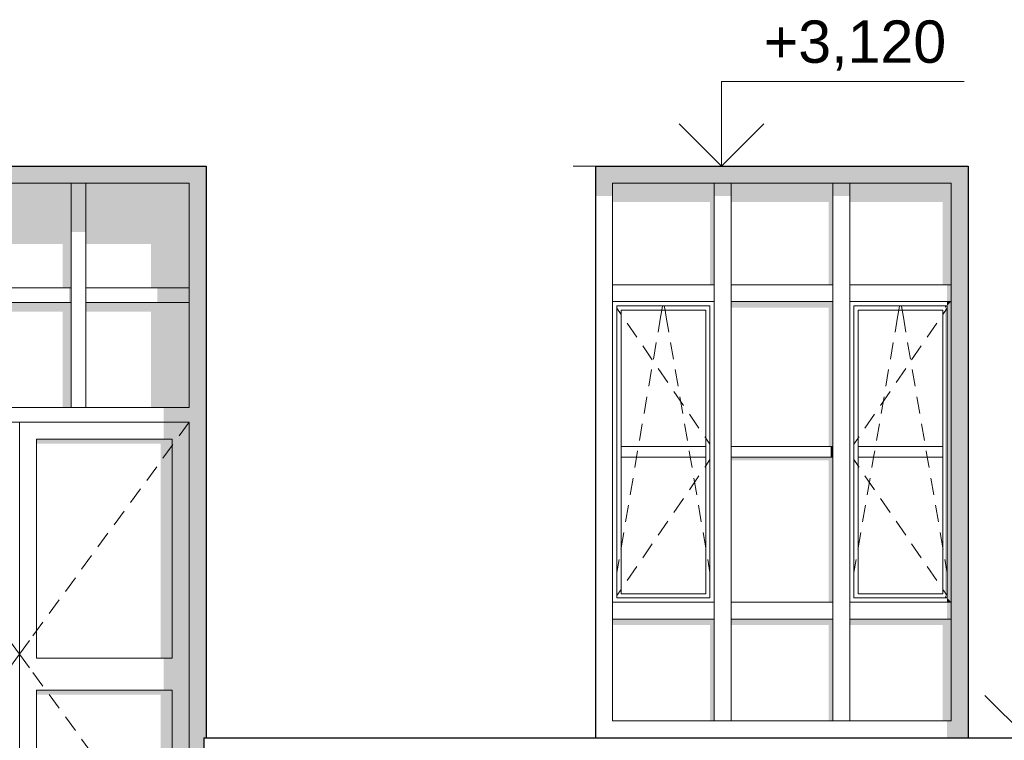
# Model space of a CAD drawing. Header units: millimetres. Extents: x -95523 to 190468, y -7401 to 17692.
# Tile 110 of 139: x 130847 to 135498, y 210 to 3614. Entities that reach past the tile are written whole.
import ezdxf
from ezdxf.enums import TextEntityAlignment as Align

# ---------------------------------------------------------------- set-up
doc = ezdxf.new("R2010")
doc.units = ezdxf.units.MM
doc.header["$MEASUREMENT"] = 0
for name, color, linetype in [('1_Цоколь', 7, 'Continuous'), ('Конструктив - Навесные Стены', 7, 'Continuous'), ('Новый_Двери Archicad', 7, 'Continuous'), ('Окна Archicad', 7, 'Continuous'), ('Размер - Отметка Уровня', 7, 'Continuous')]:
    doc.layers.add(name, color=color, linetype=linetype)
for name, color, linetype, lineweight in [('1_Цоколь_Ном._пера__21', 7, 'Continuous', 30), ('Конструктив - Навесные Стены_Ном._пера__120', 7, 'Continuous', 5), ('Новый_Двери Archicad_Ном._пера__1', 7, 'Continuous', 15), ('Новый_Двери Archicad_Ном._пера__21', 7, 'Continuous', 30), ('Окна Archicad_Ном._пера__21', 7, 'Continuous', 30), ('Размер - Отметка Уровня_Ном._пера__120', 7, 'Continuous', 5)]:
    doc.layers.add(name, color=color, linetype=linetype, lineweight=lineweight)
doc.styles.add('СГЕНЕРИР_СТИЛЬ_1', font='arial.ttf')

# ---------------------------------------------------------------- blocks, each defined once
blk = doc.blocks.new('Элемент Разреза_32_1', base_point=(95180.8, -197.5))
at = {"layer": 'Окна Archicad_Ном._пера__21', "color": 7, "linetype": 'Continuous', "lineweight": 30}
for p, q in [((133568, 222.5), (133568, 2922.5)), ((133568, 2922.5), (135328, 2922.5)), ((135328, 2922.5), (135328, 222.5))]:
    blk.add_line(p, q, dxfattribs=at)
blk = doc.blocks.new('Элемент Разреза_33_1', base_point=(95180.8, -197.5))
at = {"layer": 'Новый_Двери Archicad', "linetype": 'Continuous', "lineweight": 0, "true_color": 0x000000}
for points in [[(129963.6, 2842.5), (130043.6, 2842.5), (131647.6, 2842.5), (131727.6, 2842.5), (131727.6, 2922.5), (129963.6, 2922.5)], [(129963.6, 2842.5), (129963.6, 2639.6), (130043.6, 2639.6), (130043.6, 2842.5)], [(130043.6, 2842.5), (130043.6, 2554.8), (130491.6, 2554.8), (130491.6, 2347.5), (130531.6, 2347.5), (130531.6, 2842.5)], [(130531.6, 2842.5), (130531.6, 2611.3), (130601.6, 2611.3), (130601.6, 2842.5)], [(131089.6, 2842.5), (130601.6, 2842.5), (130601.6, 2554.8), (131049.6, 2554.8), (131049.6, 2347.5), (131089.6, 2347.5)], [(131089.6, 2842.5), (131089.6, 2611.3), (131159.6, 2611.3), (131159.6, 2842.5)], [(131159.6, 2554.8), (131467.6, 2554.8), (131467.6, 2347.5), (131647.6, 2347.5), (131647.6, 2842.5), (131159.6, 2842.5)], [(131647.6, 2842.5), (131647.6, 1782.5), (131647.6, 1712.5), (131647.6, -477.5), (131717.3, -477.5), (131717.3, 222.5), (131727.6, 222.5), (131727.6, 2842.5)], [(130521.6, 2347.5), (130521.6, 2277.5), (130531.6, 2277.5), (130531.6, 2347.5)], [(131079.6, 2347.5), (131079.6, 2277.5), (131089.6, 2277.5), (131089.6, 2347.5)], [(131497.6, 2347.5), (131497.6, 2277.5), (131647.6, 2277.5), (131647.6, 2347.5)], [(130531.6, 2277.5), (130043.6, 2277.5), (130043.6, 2235), (130491.6, 2235), (130491.6, 1782.5), (130531.6, 1782.5)], [(130601.6, 2277.5), (130601.6, 2235), (131049.6, 2235), (131049.6, 1782.5), (131089.6, 1782.5), (131089.6, 2277.5)], [(131159.6, 2277.5), (131159.6, 2235), (131467.6, 2235), (131467.6, 1782.5), (131647.6, 1782.5), (131647.6, 2277.5)], [(131527.6, 1782.5), (131527.6, 1712.5), (131647.6, 1712.5), (131647.6, 1782.5)], [(131647.6, 1712.5), (131527.6, 1712.5), (131527.6, 1632.5), (131647.6, 1632.5)], [(130765.6, 1632.5), (130123.6, 1632.5), (130123.6, 1611.2), (130750.6, 1611.2), (130750.6, 597.5), (130765.6, 597.5)], [(131567.6, 1632.5), (130925.6, 1632.5), (130925.6, 1611.2), (131512.6, 1611.2), (131512.6, 597.5), (131567.6, 597.5)], [(131647.6, -327.5), (131647.6, 1632.5), (131567.6, 1632.5), (131567.6, 597.5), (131567.6, 447.5), (131567.6, -327.5)], [(131567.6, 597.5), (131527.6, 597.5), (131527.6, 447.5), (131567.6, 447.5)], [(130765.6, 447.5), (130123.6, 447.5), (130123.6, 426.2), (130750.6, 426.2), (130750.6, -327.5), (130765.6, -327.5)], [(131567.6, 447.5), (130925.6, 447.5), (130925.6, 426.2), (131512.6, 426.2), (131512.6, -81.6), (131502.3, -81.6), (131472.3, -124), (131472.3, -327.5), (131567.6, -327.5)], [(131487.3, -327.5), (131487.3, -477.5), (131647.6, -477.5), (131647.6, -327.5)]]:
    blk.add_hatch(color=18, dxfattribs=at).paths.add_polyline_path(points)
at = {"layer": 'Новый_Двери Archicad_Ном._пера__1', "color": 7, "linetype": 'Continuous', "lineweight": 15}
for p, q in [((130043.6, 2842.5), (130043.6, 1782.5)), ((131647.6, 2842.5), (130043.6, 2842.5)), ((130531.6, 1782.5), (130531.6, 2842.5)), ((130601.6, 2842.5), (130601.6, 1782.5)), ((131089.6, 1782.5), (131089.6, 2842.5)), ((131159.6, 2842.5), (131159.6, 1782.5)), ((131647.6, 1782.5), (131647.6, 2842.5)), ((130043.6, 2347.5), (130531.6, 2347.5)), ((130601.6, 2347.5), (131089.6, 2347.5)), ((131159.6, 2347.5), (131647.6, 2347.5)), ((130531.6, 2277.5), (130043.6, 2277.5)), ((131089.6, 2277.5), (130601.6, 2277.5)), ((131647.6, 2277.5), (131159.6, 2277.5)), ((130043.6, 1782.5), (131647.6, 1782.5)), ((130043.6, 1712.5), (130090.9, 1647.9)), ((130043.6, 1712.5), (130043.6, 1632.5)), ((130845.6, 1712.5), (130043.6, 1712.5)), ((130845.6, -477.5), (130845.6, 1712.5)), ((130845.6, 1712.5), (131647.6, 1712.5)), ((131647.6, 1712.5), (131600.4, 1647.9)), ((131647.6, 1712.5), (131647.6, 1632.5)), ((130043.6, 1632.5), (130043.6, -327.5)), ((130123.6, 597.5), (130123.6, 1632.5)), ((130123.6, 1632.5), (130765.6, 1632.5)), ((130765.6, 1632.5), (130765.6, 597.5)), ((130925.6, 1632.5), (130925.6, 597.5)), ((131567.6, 1632.5), (130925.6, 1632.5)), ((131567.6, 597.5), (131567.6, 1632.5)), ((131647.6, 1632.5), (131647.6, -327.5)), ((130120.4, 1607.6), (130123.6, 1603.2)), ((130123.6, 1603.2), (130167.7, 1543)), ((131567.6, 1603.2), (131523.5, 1543)), ((131570.8, 1607.6), (131567.6, 1603.2)), ((130197.3, 1502.7), (130244.5, 1438.2)), ((131494, 1502.7), (131446.7, 1438.2)), ((130274.1, 1397.8), (130321.3, 1333.3)), ((131417.2, 1397.8), (131369.9, 1333.3)), ((130350.9, 1292.9), (130398.2, 1228.4)), ((131340.4, 1292.9), (131293.1, 1228.4)), ((130427.7, 1188.1), (130475, 1123.5)), ((131263.6, 1188.1), (131216.3, 1123.5)), ((130504.5, 1083.2), (130551.8, 1018.6)), ((131186.7, 1083.2), (131139.5, 1018.6)), ((130581.3, 978.3), (130628.6, 913.8)), ((131109.9, 978.3), (131062.7, 913.8)), ((130658.1, 873.4), (130705.4, 808.9)), ((131033.1, 873.4), (130985.8, 808.9)), ((130735, 768.6), (130765.6, 726.7)), ((130956.3, 768.6), (130925.6, 726.7)), ((130765.6, 726.7), (130782.2, 704)), ((130925.6, 726.7), (130909, 704)), ((130798.4, 682), (130845.6, 617.5)), ((130892.9, 682), (130845.6, 617.5)), ((130798.4, 552.9), (130845.6, 617.5)), ((130892.9, 552.9), (130845.6, 617.5)), ((130765.6, 597.5), (130123.6, 597.5)), ((130925.6, 597.5), (131567.6, 597.5)), ((130735, 466.4), (130782.2, 530.9)), ((130956.3, 466.4), (130909, 530.9)), ((130123.6, 447.5), (130765.6, 447.5)), ((130123.6, -327.5), (130123.6, 447.5)), ((130658.1, 361.5), (130705.4, 426)), ((130765.6, 447.5), (130765.6, -327.5)), ((131567.6, 447.5), (130925.6, 447.5)), ((130925.6, 447.5), (130925.6, -327.5)), ((131033.1, 361.5), (130985.8, 426)), ((131567.6, -327.5), (131567.6, 447.5)), ((130581.3, 256.6), (130628.6, 321.1)), ((131109.9, 256.6), (131062.7, 321.1)), ((130504.5, 151.7), (130551.8, 216.3)), ((131186.7, 151.7), (131139.5, 216.3)), ((130427.7, 46.8), (130475, 111.4)), ((131263.6, 46.8), (131216.3, 111.4)), ((130350.9, -58), (130398.2, 6.5)), ((131340.4, -58), (131293.1, 6.5)), ((130274.1, -162.9), (130321.3, -98.4)), ((131417.2, -162.9), (131369.9, -98.4)), ((130197.3, -267.8), (130244.5, -203.2)), ((131494, -267.8), (131446.7, -203.2)), ((130153.5, -327.5), (130167.7, -308.1)), ((131537.8, -327.5), (131523.5, -308.1)), ((130043.6, -327.5), (130043.6, -477.5)), ((130120.4, -372.7), (130153.5, -327.5)), ((130765.6, -327.5), (130123.6, -327.5)), ((130925.6, -327.5), (131567.6, -327.5)), ((131570.8, -372.7), (131537.8, -327.5)), ((131647.6, -327.5), (131647.6, -477.5)), ((130043.6, -477.5), (130090.9, -413)), ((131647.6, -477.5), (131600.4, -413))]:
    blk.add_line(p, q, dxfattribs=at)
at = {"layer": 'Новый_Двери Archicad_Ном._пера__21', "color": 7, "linetype": 'Continuous', "lineweight": 30}
for p, q in [((129963.6, 2922.5), (131727.6, 2922.5)), ((129963.6, 222.5), (129963.6, 2922.5)), ((131727.6, 2922.5), (131727.6, 222.5)), ((131717.3, -477.5), (129974.9, -477.5))]:
    blk.add_line(p, q, dxfattribs=at)
blk = doc.blocks.new('Элемент Разреза_195_1', base_point=(95180.8, -197.5))
at = {"layer": '1_Цоколь_Ном._пера__21', "color": 7, "linetype": 'Continuous', "lineweight": 30}
for q in [(131717.3, -487.5), (136174, 222.5)]:
    blk.add_line((131717.3, 222.5), q, dxfattribs=at)
blk = doc.blocks.new('Элемент Разреза_272_1', base_point=(95180.8, -197.5))
at = {"layer": 'Конструктив - Навесные Стены_Ном._пера__120', "color": 7, "linetype": 'Continuous', "lineweight": 5}
blk.add_line((133648, 862.5), (133648, 2282.5), dxfattribs=at)
blk = doc.blocks.new('Элемент Разреза_273_1', base_point=(95180.8, -197.5))
at = {"layer": 'Конструктив - Навесные Стены', "linetype": 'Continuous', "lineweight": 0, "true_color": 0x000000}
blk.add_hatch(color=18, dxfattribs=at).paths.add_polyline_path([(135248, 822.5), (135328, 822.5), (135328, 2322.5), (135248, 2322.5)])
at = {"layer": 'Конструктив - Навесные Стены_Ном._пера__120', "color": 7, "linetype": 'Continuous', "lineweight": 5}
blk.add_line((135248, 862.5), (135248, 2282.5), dxfattribs=at)
blk = doc.blocks.new('Элемент Разреза_274_1', base_point=(95180.8, -197.5))
at = {"layer": 'Конструктив - Навесные Стены_Ном._пера__120', "color": 7, "linetype": 'Continuous', "lineweight": 5}
blk.add_line((133648, 302.5), (133648, 782.5), dxfattribs=at)
blk = doc.blocks.new('Элемент Разреза_275_1', base_point=(95180.8, -197.5))
at = {"layer": 'Конструктив - Навесные Стены', "linetype": 'Continuous', "lineweight": 0, "true_color": 0x000000}
blk.add_hatch(color=18, dxfattribs=at).paths.add_polyline_path([(135328, 222.5), (135328, 822.5), (135248, 822.5), (135248, 302.5)])
at = {"layer": 'Конструктив - Навесные Стены_Ном._пера__120', "color": 7, "linetype": 'Continuous', "lineweight": 5}
blk.add_line((135248, 302.5), (135248, 782.5), dxfattribs=at)
blk = doc.blocks.new('Элемент Разреза_276_1', base_point=(95180.8, -197.5))
at = {"layer": 'Конструктив - Навесные Стены', "linetype": 'Continuous', "lineweight": 0, "true_color": 0x000000}
blk.add_hatch(color=18, dxfattribs=at).paths.add_polyline_path([(135248, 2322.5), (135328, 2322.5), (135328, 2922.5), (135248, 2842.5)])
at = {"layer": 'Конструктив - Навесные Стены_Ном._пера__120', "color": 7, "linetype": 'Continuous', "lineweight": 5}
for p, q in [((135248, 2362.5), (135248, 2842.5)), ((135248, 2322.5), (135248, 2362.5))]:
    blk.add_line(p, q, dxfattribs=at)
blk = doc.blocks.new('Элемент Разреза_277_1', base_point=(95180.8, -197.5))
at = {"layer": 'Конструктив - Навесные Стены_Ном._пера__120', "color": 7, "linetype": 'Continuous', "lineweight": 5}
for p, q in [((134688, 302.5), (134688, 782.5)), ((134768, 302.5), (134768, 782.5)), ((134768, 302.5), (134688, 302.5))]:
    blk.add_line(p, q, dxfattribs=at)
blk = doc.blocks.new('Элемент Разреза_278_1', base_point=(95180.8, -197.5))
at = {"layer": 'Конструктив - Навесные Стены_Ном._пера__120', "color": 7, "linetype": 'Continuous', "lineweight": 5}
for p, q in [((134128, 302.5), (134128, 782.5)), ((134208, 302.5), (134208, 782.5)), ((134208, 302.5), (134128, 302.5))]:
    blk.add_line(p, q, dxfattribs=at)
blk = doc.blocks.new('Элемент Разреза_279_1', base_point=(95180.8, -197.5))
at = {"layer": 'Конструктив - Навесные Стены', "linetype": 'Continuous', "lineweight": 0, "true_color": 0x000000}
blk.add_hatch(color=18, dxfattribs=at).paths.add_polyline_path([(135248, 862.5), (135228, 862.5), (135228, 782.5), (135248, 782.5)])
at = {"layer": 'Конструктив - Навесные Стены_Ном._пера__120', "color": 7, "linetype": 'Continuous', "lineweight": 5}
for p, q in [((135248, 862.5), (134768, 862.5)), ((135248, 862.5), (135248, 782.5)), ((134768, 782.5), (134768, 822.5)), ((135248, 782.5), (134768, 782.5))]:
    blk.add_line(p, q, dxfattribs=at)
blk = doc.blocks.new('Элемент Разреза_280_1', base_point=(95180.8, -197.5))
at = {"layer": 'Конструктив - Навесные Стены_Ном._пера__120', "color": 7, "linetype": 'Continuous', "lineweight": 5}
for p, q in [((134688, 862.5), (134208, 862.5)), ((134208, 782.5), (134208, 822.5)), ((134688, 822.5), (134688, 782.5)), ((134688, 782.5), (134208, 782.5))]:
    blk.add_line(p, q, dxfattribs=at)
blk = doc.blocks.new('Элемент Разреза_281_1', base_point=(95180.8, -197.5))
at = {"layer": 'Конструктив - Навесные Стены', "linetype": 'Continuous', "lineweight": 0, "true_color": 0x000000}
blk.add_hatch(color=18, dxfattribs=at).paths.add_polyline_path([(134768, 782.5), (134768, 754.2), (135208, 754.2), (135208, 302.5), (135248, 302.5), (135248, 782.5)])
blk = doc.blocks.new('Элемент Разреза_282_1', base_point=(95180.8, -197.5))
at = {"layer": 'Конструктив - Навесные Стены', "linetype": 'Continuous', "lineweight": 0, "true_color": 0x000000}
blk.add_hatch(color=18, dxfattribs=at).paths.add_polyline_path([(134208, 782.5), (134208, 754.2), (134668, 754.2), (134668, 302.5), (134688, 302.5), (134688, 782.5)])
blk = doc.blocks.new('Элемент Разреза_283_1', base_point=(95180.8, -197.5))
at = {"layer": 'Конструктив - Навесные Стены', "linetype": 'Continuous', "lineweight": 0, "true_color": 0x000000}
blk.add_hatch(color=18, dxfattribs=at).paths.add_polyline_path([(133648, 782.5), (133648, 754.2), (134108, 754.2), (134108, 302.5), (134128, 302.5), (134128, 782.5)])
blk = doc.blocks.new('Элемент Разреза_284_1', base_point=(95180.8, -197.5))
at = {"layer": 'Конструктив - Навесные Стены', "linetype": 'Continuous', "lineweight": 0, "true_color": 0x000000}
for points in [[(135248, 862.5), (135248, 2282.5), (135228, 2262.5), (135228, 882.5)], [(135228, 2282.5), (135228, 2262.5), (135248, 2282.5)], [(135218, 2252.5), (135218, 892.5), (135228, 882.5), (135228, 2262.5)], [(135218, 2262.5), (135218, 2252.5), (135228, 2262.5)], [(135228, 882.5), (135218, 892.5), (135218, 882.5)], [(135228, 882.5), (135228, 862.5), (135248, 862.5)]]:
    blk.add_hatch(color=18, dxfattribs=at).paths.add_polyline_path(points)
at = {"layer": 'Конструктив - Навесные Стены_Ном._пера__120', "color": 7, "linetype": 'Continuous', "lineweight": 5}
for p, q in [((134788, 2262.5), (134788, 882.5)), ((135228, 2262.5), (134788, 2262.5)), ((135208, 2242.5), (134808, 2242.5)), ((134808, 2242.5), (134808, 1597.5)), ((134994.5, 2208.6), (135000.3, 2242.5)), ((135000.3, 2242.5), (135003.7, 2262.5)), ((135015.7, 2242.5), (135012.3, 2262.5)), ((135021.5, 2208.6), (135015.7, 2242.5)), ((135228, 2251), (135208, 2221.8)), ((135208, 1597.5), (135208, 2242.5)), ((135228, 882.5), (135228, 2262.5)), ((134982.5, 2138.8), (134994.5, 2208.6)), ((135033.5, 2138.8), (135021.5, 2208.6)), ((135208, 2221.8), (135207.8, 2221.5)), ((135179.5, 2180.2), (135134.3, 2114.2)), ((134960.6, 2010.7), (134974.1, 2089.5)), ((135055.4, 2010.7), (135041.9, 2089.5)), ((135106, 2073), (135060.8, 2007)), ((134938.6, 1882.5), (134952.1, 1961.4)), ((135032.5, 1965.8), (134987.3, 1899.8)), ((135077.4, 1882.5), (135063.9, 1961.4)), ((134959, 1858.5), (134913.8, 1792.5)), ((134916.7, 1754.4), (134930.2, 1833.2)), ((135099.3, 1754.4), (135085.8, 1833.2)), ((134885.6, 1751.3), (134840.3, 1685.3)), ((134894.7, 1626.3), (134908.2, 1705.1)), ((135121.3, 1626.3), (135107.8, 1705.1)), ((134808, 1638.1), (134788, 1608.9)), ((134808.2, 1638.4), (134808, 1638.1)), ((134812.1, 1644), (134808.2, 1638.4)), ((134808, 1547.5), (134808, 1597.5)), ((134808, 1597.5), (135208, 1597.5)), ((135208, 1597.5), (135208, 1547.5)), ((134808, 1506.8), (134788, 1536)), ((135208, 1547.5), (134808, 1547.5)), ((134808, 1547.5), (134808, 902.5)), ((134872.8, 1498.1), (134881.2, 1547.5)), ((134881.2, 1547.5), (134886.3, 1577)), ((135134.8, 1547.5), (135129.7, 1577)), ((135143.2, 1498.1), (135134.8, 1547.5)), ((135208, 902.5), (135208, 1547.5)), ((134808.2, 1506.5), (134808, 1506.8)), ((134812.1, 1500.9), (134808.2, 1506.5)), ((134885.6, 1393.6), (134840.3, 1459.6)), ((134850.8, 1370), (134864.3, 1448.8)), ((135165.2, 1370), (135151.7, 1448.8)), ((134959, 1286.4), (134913.8, 1352.4)), ((134828.9, 1241.9), (134842.4, 1320.7)), ((135187.1, 1241.9), (135173.6, 1320.7)), ((135032.5, 1179.2), (134987.3, 1245.2)), ((134808, 1120.1), (134820.4, 1192.6)), ((135208, 1120.1), (135195.6, 1192.6)), ((134806.9, 1113.7), (134808, 1120.1)), ((135106, 1071.9), (135060.8, 1137.9)), ((135209.1, 1113.7), (135208, 1120.1)), ((134788, 1003.4), (134798.5, 1064.4)), ((135179.5, 964.7), (135134.3, 1030.7)), ((135228, 1003.4), (135217.5, 1064.4)), ((134808, 902.5), (135208, 902.5)), ((135208, 923.1), (135207.8, 923.4)), ((135228, 893.9), (135208, 923.1)), ((134788, 882.5), (135228, 882.5))]:
    blk.add_line(p, q, dxfattribs=at)
blk = doc.blocks.new('Элемент Разреза_285_1', base_point=(95180.8, -197.5))
at = {"layer": 'Конструктив - Навесные Стены', "linetype": 'Continuous', "lineweight": 0, "true_color": 0x000000}
for points in [[(134688, 2282.5), (134208, 2282.5), (134208, 2254.2), (134668, 2254.2), (134668, 1597.5), (134688, 1597.5)], [(134678, 1597.5), (134678, 1547.5), (134688, 1547.5), (134688, 1597.5)], [(134208, 1547.5), (134208, 1533.3), (134668, 1533.3), (134668, 862.5), (134688, 862.5), (134688, 1547.5)]]:
    blk.add_hatch(color=18, dxfattribs=at).paths.add_polyline_path(points)
at = {"layer": 'Конструктив - Навесные Стены_Ном._пера__120', "color": 7, "linetype": 'Continuous', "lineweight": 5}
for p, q in [((134208, 1597.5), (134688, 1597.5)), ((134688, 1547.5), (134208, 1547.5))]:
    blk.add_line(p, q, dxfattribs=at)
blk = doc.blocks.new('Элемент Разреза_286_1', base_point=(95180.8, -197.5))
at = {"layer": 'Конструктив - Навесные Стены_Ном._пера__120', "color": 7, "linetype": 'Continuous', "lineweight": 5}
for p, q in [((134688, 862.5), (134688, 2282.5)), ((134768, 862.5), (134768, 2282.5)), ((134688, 822.5), (134688, 862.5)), ((134768, 822.5), (134768, 862.5))]:
    blk.add_line(p, q, dxfattribs=at)
blk = doc.blocks.new('Элемент Разреза_287_1', base_point=(95180.8, -197.5))
at = {"layer": 'Конструктив - Навесные Стены_Ном._пера__120', "color": 7, "linetype": 'Continuous', "lineweight": 5}
for p, q in [((134128, 862.5), (134128, 2282.5)), ((134208, 862.5), (134208, 2282.5)), ((134208, 822.5), (134208, 862.5))]:
    blk.add_line(p, q, dxfattribs=at)
blk = doc.blocks.new('Элемент Разреза_288_1', base_point=(95180.8, -197.5))
at = {"layer": 'Конструктив - Навесные Стены', "linetype": 'Continuous', "lineweight": 0, "true_color": 0x000000}
blk.add_hatch(color=18, dxfattribs=at).paths.add_polyline_path([(135248, 2362.5), (135228, 2362.5), (135228, 2282.5), (135248, 2282.5)])
at = {"layer": 'Конструктив - Навесные Стены_Ном._пера__120', "color": 7, "linetype": 'Continuous', "lineweight": 5}
for p, q in [((135248, 2362.5), (134768, 2362.5)), ((134768, 2282.5), (134768, 2322.5)), ((135248, 2282.5), (134768, 2282.5)), ((135248, 2322.5), (135248, 2282.5))]:
    blk.add_line(p, q, dxfattribs=at)
blk = doc.blocks.new('Элемент Разреза_289_1', base_point=(95180.8, -197.5))
at = {"layer": 'Конструктив - Навесные Стены_Ном._пера__120', "color": 7, "linetype": 'Continuous', "lineweight": 5}
for p, q in [((134688, 2362.5), (134208, 2362.5)), ((134208, 2282.5), (134208, 2322.5)), ((134688, 2282.5), (134208, 2282.5)), ((134688, 2322.5), (134688, 2282.5))]:
    blk.add_line(p, q, dxfattribs=at)
blk = doc.blocks.new('Элемент Разреза_290_1', base_point=(95180.8, -197.5))
at = {"layer": 'Конструктив - Навесные Стены', "linetype": 'Continuous', "lineweight": 0, "true_color": 0x000000}
blk.add_hatch(color=18, dxfattribs=at).paths.add_polyline_path([(134768, 2842.5), (134688, 2842.5), (134688, 2781), (134768, 2781)])
at = {"layer": 'Конструктив - Навесные Стены_Ном._пера__120', "color": 7, "linetype": 'Continuous', "lineweight": 5}
for p, q in [((134688, 2362.5), (134688, 2842.5)), ((134688, 2842.5), (134768, 2842.5)), ((134768, 2362.5), (134768, 2842.5)), ((134688, 2322.5), (134688, 2362.5)), ((134768, 2322.5), (134768, 2362.5))]:
    blk.add_line(p, q, dxfattribs=at)
blk = doc.blocks.new('Элемент Разреза_291_1', base_point=(95180.8, -197.5))
at = {"layer": 'Конструктив - Навесные Стены', "linetype": 'Continuous', "lineweight": 0, "true_color": 0x000000}
blk.add_hatch(color=18, dxfattribs=at).paths.add_polyline_path([(134128, 2842.5), (134128, 2781), (134208, 2781), (134208, 2842.5)])
at = {"layer": 'Конструктив - Навесные Стены_Ном._пера__120', "color": 7, "linetype": 'Continuous', "lineweight": 5}
for p, q in [((134128, 2362.5), (134128, 2842.5)), ((134168, 2842.5), (134208, 2842.5)), ((134208, 2362.5), (134208, 2842.5)), ((134208, 2322.5), (134208, 2362.5))]:
    blk.add_line(p, q, dxfattribs=at)
blk = doc.blocks.new('Элемент Разреза_292_1', base_point=(95180.8, -197.5))
at = {"layer": 'Конструктив - Навесные Стены', "linetype": 'Continuous', "lineweight": 0, "true_color": 0x000000}
blk.add_hatch(color=18, dxfattribs=at).paths.add_polyline_path([(134768, 2752.8), (135208, 2752.8), (135208, 2362.5), (135248, 2362.5), (135248, 2842.5), (134768, 2842.5)])
blk = doc.blocks.new('Элемент Разреза_293_1', base_point=(95180.8, -197.5))
at = {"layer": 'Конструктив - Навесные Стены', "linetype": 'Continuous', "lineweight": 0, "true_color": 0x000000}
blk.add_hatch(color=18, dxfattribs=at).paths.add_polyline_path([(134688, 2842.5), (134208, 2842.5), (134208, 2752.8), (134668, 2752.8), (134668, 2362.5), (134688, 2362.5)])
blk = doc.blocks.new('Элемент Разреза_294_1', base_point=(95180.8, -197.5))
at = {"layer": 'Конструктив - Навесные Стены', "linetype": 'Continuous', "lineweight": 0, "true_color": 0x000000}
blk.add_hatch(color=18, dxfattribs=at).paths.add_polyline_path([(134128, 2842.5), (133648, 2842.5), (133648, 2752.8), (134108, 2752.8), (134108, 2362.5), (134128, 2362.5)])
blk = doc.blocks.new('Элемент Разреза_295_1', base_point=(95180.8, -197.5))
at = {"layer": 'Конструктив - Навесные Стены_Ном._пера__120', "color": 7, "linetype": 'Continuous', "lineweight": 5}
for p, q in [((134128, 2362.5), (133648, 2362.5)), ((133648, 2282.5), (133648, 2362.5)), ((134128, 2362.5), (134128, 2282.5)), ((134128, 2282.5), (133648, 2282.5))]:
    blk.add_line(p, q, dxfattribs=at)
blk = doc.blocks.new('Элемент Разреза_296_1', base_point=(95180.8, -197.5))
at = {"layer": 'Конструктив - Навесные Стены_Ном._пера__120', "color": 7, "linetype": 'Continuous', "lineweight": 5}
for p, q in [((134128, 862.5), (133648, 862.5)), ((133648, 782.5), (133648, 862.5)), ((134128, 862.5), (134128, 782.5)), ((134128, 782.5), (133648, 782.5))]:
    blk.add_line(p, q, dxfattribs=at)
blk = doc.blocks.new('Элемент Разреза_297_1', base_point=(95180.8, -197.5))
at = {"layer": 'Конструктив - Навесные Стены_Ном._пера__120', "color": 7, "linetype": 'Continuous', "lineweight": 5}
for p, q in [((133668, 2262.5), (133668, 882.5)), ((134108, 2262.5), (133668, 2262.5)), ((133668, 2251), (133688, 2221.8)), ((134088, 2242.5), (133688, 2242.5)), ((133688, 2242.5), (133688, 1597.5)), ((133874.5, 2208.6), (133880.3, 2242.5)), ((133880.3, 2242.5), (133883.7, 2262.5)), ((133895.7, 2242.5), (133892.3, 2262.5)), ((133901.5, 2208.6), (133895.7, 2242.5)), ((134088, 1597.5), (134088, 2242.5)), ((134108, 882.5), (134108, 2262.5)), ((133688, 2221.8), (133688.2, 2221.5)), ((133862.5, 2138.8), (133874.5, 2208.6)), ((133913.5, 2138.8), (133901.5, 2208.6)), ((133716.5, 2180.2), (133761.7, 2114.2)), ((133790, 2073), (133835.2, 2007)), ((133840.6, 2010.7), (133854.1, 2089.5)), ((133935.4, 2010.7), (133921.9, 2089.5)), ((133818.6, 1882.5), (133832.1, 1961.4)), ((133863.5, 1965.8), (133908.7, 1899.8)), ((133957.4, 1882.5), (133943.9, 1961.4)), ((133796.7, 1754.4), (133810.2, 1833.2)), ((133937, 1858.5), (133982.2, 1792.5)), ((133979.3, 1754.4), (133965.8, 1833.2)), ((134010.5, 1751.3), (134055.7, 1685.3)), ((133774.7, 1626.3), (133788.2, 1705.1)), ((134001.3, 1626.3), (133987.8, 1705.1)), ((134083.9, 1644), (134087.8, 1638.4)), ((134087.8, 1638.4), (134088, 1638.1)), ((134088, 1638.1), (134108, 1608.9)), ((133688, 1547.5), (133688, 1597.5)), ((133688, 1597.5), (134088, 1597.5)), ((134088, 1597.5), (134088, 1547.5)), ((134088, 1547.5), (133688, 1547.5)), ((133688, 1547.5), (133688, 902.5)), ((133752.8, 1498.1), (133761.2, 1547.5)), ((133761.2, 1547.5), (133766.3, 1577)), ((134014.8, 1547.5), (134009.7, 1577)), ((134023.2, 1498.1), (134014.8, 1547.5)), ((134088, 902.5), (134088, 1547.5)), ((134088, 1506.8), (134108, 1536)), ((134083.9, 1500.9), (134087.8, 1506.5)), ((134087.8, 1506.5), (134088, 1506.8)), ((133730.8, 1370), (133744.3, 1448.8)), ((134010.5, 1393.6), (134055.7, 1459.6)), ((134045.2, 1370), (134031.7, 1448.8)), ((133937, 1286.4), (133982.2, 1352.4)), ((133708.9, 1241.9), (133722.4, 1320.7)), ((134067.1, 1241.9), (134053.6, 1320.7)), ((133863.5, 1179.2), (133908.7, 1245.2)), ((133688, 1120.1), (133700.4, 1192.6)), ((134088, 1120.1), (134075.6, 1192.6)), ((133686.9, 1113.7), (133688, 1120.1)), ((133790, 1071.9), (133835.2, 1137.9)), ((134089.1, 1113.7), (134088, 1120.1)), ((133668, 1003.4), (133678.5, 1064.4)), ((133716.5, 964.7), (133761.7, 1030.7)), ((134108, 1003.4), (134097.5, 1064.4)), ((133668, 893.9), (133688, 923.1)), ((133688, 923.1), (133688.2, 923.4)), ((133688, 902.5), (134088, 902.5)), ((133668, 882.5), (134108, 882.5))]:
    blk.add_line(p, q, dxfattribs=at)
blk = doc.blocks.new('Элемент Разреза_298_1', base_point=(95180.8, -197.5))
at = {"layer": 'Конструктив - Навесные Стены', "linetype": 'Continuous', "lineweight": 0, "true_color": 0x000000}
blk.add_hatch(color=18, dxfattribs=at).paths.add_polyline_path([(133568, 2922.5), (133568, 2781), (133648, 2781), (133648, 2842.5)])
at = {"layer": 'Конструктив - Навесные Стены_Ном._пера__120', "color": 7, "linetype": 'Continuous', "lineweight": 5}
blk.add_line((133648, 2362.5), (133648, 2842.5), dxfattribs=at)
blk = doc.blocks.new('Элемент Разреза_437_1', base_point=(95180.8, -197.5))
at = {"layer": 'Конструктив - Навесные Стены', "linetype": 'Continuous', "lineweight": 0, "true_color": 0x000000}
blk.add_hatch(color=18, dxfattribs=at).paths.add_polyline_path([(135248, 302.5), (135228, 302.5), (135228, 222.5), (135328, 222.5)])
at = {"layer": 'Конструктив - Навесные Стены_Ном._пера__120', "color": 7, "linetype": 'Continuous', "lineweight": 5}
blk.add_line((135248, 302.5), (134768, 302.5), dxfattribs=at)
blk = doc.blocks.new('Элемент Разреза_438_1', base_point=(95180.8, -197.5))
at = {"layer": 'Конструктив - Навесные Стены_Ном._пера__120', "color": 7, "linetype": 'Continuous', "lineweight": 5}
blk.add_line((134688, 302.5), (134208, 302.5), dxfattribs=at)
blk = doc.blocks.new('Элемент Разреза_439_1', base_point=(95180.8, -197.5))
at = {"layer": 'Конструктив - Навесные Стены_Ном._пера__120', "color": 7, "linetype": 'Continuous', "lineweight": 5}
blk.add_line((134128, 302.5), (133648, 302.5), dxfattribs=at)
blk = doc.blocks.new('Элемент Разреза_485_1', base_point=(95180.8, -197.5))
at = {"layer": 'Конструктив - Навесные Стены', "linetype": 'Continuous', "lineweight": 0, "true_color": 0x000000}
blk.add_hatch(color=18, dxfattribs=at).paths.add_polyline_path([(134168, 2842.5), (134168, 2922.5), (133568, 2922.5), (133648, 2842.5)])
at = {"layer": 'Конструктив - Навесные Стены_Ном._пера__120', "color": 7, "linetype": 'Continuous', "lineweight": 5}
for p, q in [((134128, 2842.5), (133648, 2842.5)), ((134168, 2842.5), (134128, 2842.5))]:
    blk.add_line(p, q, dxfattribs=at)
blk = doc.blocks.new('Элемент Разреза_486_1', base_point=(95180.8, -197.5))
at = {"layer": 'Конструктив - Навесные Стены', "linetype": 'Continuous', "lineweight": 0, "true_color": 0x000000}
blk.add_hatch(color=18, dxfattribs=at).paths.add_polyline_path([(135328, 2922.5), (134728, 2922.5), (134728, 2842.5), (135248, 2842.5)])
at = {"layer": 'Конструктив - Навесные Стены_Ном._пера__120', "color": 7, "linetype": 'Continuous', "lineweight": 5}
blk.add_line((135248, 2842.5), (134768, 2842.5), dxfattribs=at)
blk = doc.blocks.new('Элемент Разреза_494_1', base_point=(95180.8, -197.5))
at = {"layer": 'Конструктив - Навесные Стены', "linetype": 'Continuous', "lineweight": 0, "true_color": 0x000000}
blk.add_hatch(color=18, dxfattribs=at).paths.add_polyline_path([(134728, 2842.5), (134728, 2922.5), (134168, 2922.5), (134168, 2842.5)])
at = {"layer": 'Конструктив - Навесные Стены_Ном._пера__120', "color": 7, "linetype": 'Continuous', "lineweight": 5}
blk.add_line((134688, 2842.5), (134208, 2842.5), dxfattribs=at)
blk = doc.blocks.new('Отметка высоты (ГОСТ)[21]_1', base_point=(135605.9, 222.5))
at = {"layer": 'Размер - Отметка Уровня_Ном._пера__120', "color": 7, "linetype": 'Continuous', "lineweight": 5}
for p, q in [((135605.9, 222.5), (135605.9, 622.5)), ((135605.9, 622.5), (136752.5, 622.5)), ((135605.9, 222.5), (135405.9, 422.5)), ((135605.9, 222.5), (135805.9, 422.5)), ((133400.2, 222.5), (135805.9, 222.5))]:
    blk.add_line(p, q, dxfattribs=at)
at = {"layer": 'Размер - Отметка Уровня_Ном._пера__120', "color": 7, "lineweight": 5, "insert": (135805.9, 652.2), "char_height": 200, "attachment_point": 7, "style": 'СГЕНЕРИР_СТИЛЬ_1'}
blk.add_mtext('\\A1;+0,420{\\H0.66x;\\S^  ;}', dxfattribs=at)
at = {"layer": 'Размер - Отметка Уровня_Ном._пера__120', "color": 7, "lineweight": 5, "style": 'СГЕНЕРИР_СТИЛЬ_1'}
blk.add_attdef('addText', text='', height=150, dxfattribs=at).set_placement((135865.9, 386.7), align=Align.BOTTOM_LEFT)
blk = doc.blocks.new('Отметка высоты (ГОСТ)[28]_1', base_point=(134161.8, 2922.5))
at = {"layer": 'Размер - Отметка Уровня_Ном._пера__120', "color": 7, "linetype": 'Continuous', "lineweight": 5}
for p, q in [((134161.8, 2922.5), (134161.8, 3322.5)), ((134161.8, 3322.5), (135308.4, 3322.5)), ((134161.8, 2922.5), (133961.8, 3122.5)), ((134161.8, 2922.5), (134361.8, 3122.5)), ((133461.8, 2922.5), (134361.8, 2922.5))]:
    blk.add_line(p, q, dxfattribs=at)
at = {"layer": 'Размер - Отметка Уровня_Ном._пера__120', "color": 7, "lineweight": 5, "insert": (134361.8, 3352.2), "char_height": 200, "attachment_point": 7, "style": 'СГЕНЕРИР_СТИЛЬ_1'}
blk.add_mtext('\\A1;+3,120{\\H0.66x;\\S^  ;}', dxfattribs=at)
at = {"layer": 'Размер - Отметка Уровня_Ном._пера__120', "color": 7, "lineweight": 5, "style": 'СГЕНЕРИР_СТИЛЬ_1'}
blk.add_attdef('addText', text='', height=150, dxfattribs=at).set_placement((134421.8, 3086.7), align=Align.BOTTOM_LEFT)

msp = doc.modelspace()

# ---------------------------------------------------------------- block references
at = {"layer": '1_Цоколь', "lineweight": 0}
msp.add_blockref('Элемент Разреза_195_1', (95180.8, -197.5), dxfattribs=at)
at = {"layer": 'Конструктив - Навесные Стены', "lineweight": 0}
for name in ['Элемент Разреза_298_1', 'Элемент Разреза_485_1', 'Элемент Разреза_494_1', 'Элемент Разреза_486_1', 'Элемент Разреза_276_1', 'Элемент Разреза_294_1', 'Элемент Разреза_291_1', 'Элемент Разреза_293_1', 'Элемент Разреза_290_1', 'Элемент Разреза_292_1', 'Элемент Разреза_295_1', 'Элемент Разреза_289_1', 'Элемент Разреза_288_1', 'Элемент Разреза_272_1', 'Элемент Разреза_287_1', 'Элемент Разреза_285_1', 'Элемент Разреза_286_1', 'Элемент Разреза_284_1', 'Элемент Разреза_273_1', 'Элемент Разреза_297_1', 'Элемент Разреза_296_1', 'Элемент Разреза_280_1', 'Элемент Разреза_279_1', 'Элемент Разреза_275_1', 'Элемент Разреза_274_1', 'Элемент Разреза_283_1', 'Элемент Разреза_278_1', 'Элемент Разреза_282_1', 'Элемент Разреза_277_1', 'Элемент Разреза_281_1', 'Элемент Разреза_439_1', 'Элемент Разреза_438_1', 'Элемент Разреза_437_1']:
    msp.add_blockref(name, (95180.8, -197.5), dxfattribs=at)
at = {"layer": 'Новый_Двери Archicad', "lineweight": 0}
msp.add_blockref('Элемент Разреза_33_1', (95180.8, -197.5), dxfattribs=at)
at = {"layer": 'Окна Archicad', "lineweight": 0}
msp.add_blockref('Элемент Разреза_32_1', (95180.8, -197.5), dxfattribs=at)
at = {"layer": 'Размер - Отметка Уровня', "color": 7, "linetype": 'Continuous', "lineweight": 5}
for name, p in [('Отметка высоты (ГОСТ)[28]_1', (134161.8, 2922.5)), ('Отметка высоты (ГОСТ)[21]_1', (135605.9, 222.5))]:
    msp.add_blockref(name, p, dxfattribs=at)

doc.saveas('drawing.dxf')
